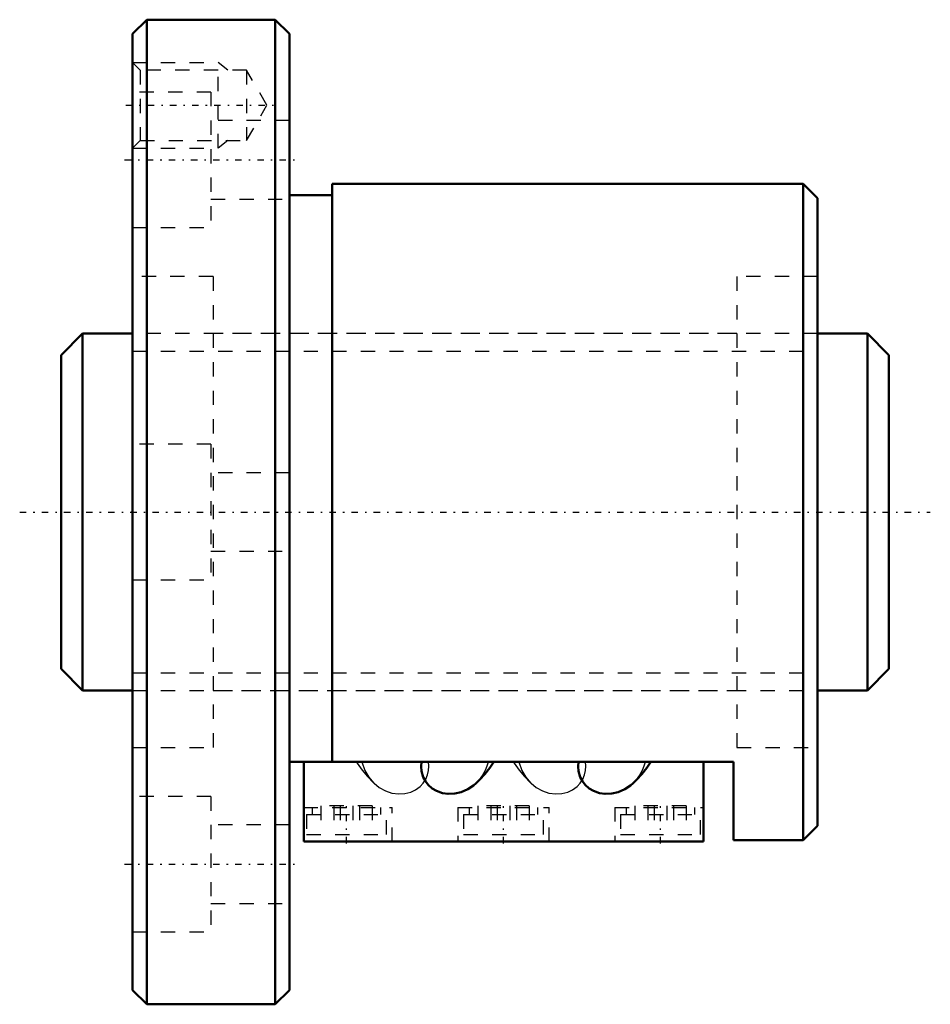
# Model space of a CAD drawing. Header units: millimetres. Extents: x -7.9 to 55.9, y -34.5 to 34.5.
import ezdxf

# ---------------------------------------------------------------- set-up
doc = ezdxf.new("R2010")
doc.units = ezdxf.units.MM
doc.linetypes.add('Center', pattern=[1.5, 0.45, -0.5, 0.05, -0.5])
doc.linetypes.add('Dashed', pattern=[2, 1, -1])
for name, color, linetype, lineweight in [('2d ConnectionPoints', 7, 'Continuous', 50), ('AM_0', 7, 'Continuous', 50), ('AM_5', 3, 'Continuous', 25), ('AM_7', 7, 'Center', 25), ('AM_9', 6, 'Dashed', 25)]:
    doc.layers.add(name, color=color, linetype=linetype, lineweight=lineweight)

# ---------------------------------------------------------------- blocks, each defined once
blk = doc.blocks.new('1_N00SBN2504V_5Nut_0_in_SBN2504V_5G0_58LC0_0000__4')
at = {"layer": 'AM_0'}
for p, q in [((1, 34.5), (0, 33.5)), ((1, 34.5), (1, -34.5)), ((10, 34.5), (1, 34.5)), ((10, 34.5), (10, -34.5)), ((11, 33.5), (10, 34.5)), ((0, 33.5), (0, -33.5)), ((11, 33.5), (11, -33.5)), ((47, 23), (14, 23)), ((14, 23), (14, -17.5)), ((48, 22), (47, 23)), ((47, 23), (47, -23)), ((14, 22.2), (11, 22.2)), ((48, 22), (48, -22)), ((11, -17.5), (42.12, -17.5)), ((12, -23.1), (12, -17.5)), ((40, -23.1), (40, -17.5)), ((42.12, -23), (42.12, -17.5)), ((47, -23), (48, -22)), ((40, -23.1), (12, -23.1)), ((42.12, -23), (47, -23)), ((0, -33.5), (1, -34.5)), ((10, -34.5), (11, -33.5)), ((1, -34.5), (10, -34.5))]:
    blk.add_line(p, q, dxfattribs=at)
for points in [[(24.075, -19.009), (23.899, -19.162), (23.498, -19.431), (23.041, -19.632), (22.594, -19.737), (22.119, -19.756), (21.714, -19.694), (21.314, -19.55), (21.007, -19.367), (20.73, -19.12), (20.533, -18.866), (20.378, -18.572), (20.258, -18.164), (20.226, -17.837), (20.247, -17.5)], [(24.075, -19.009), (24.318, -18.769), (24.682, -18.365), (25.034, -17.919), (25.325, -17.504)], [(35.075, -19.009), (34.899, -19.162), (34.498, -19.431), (34.041, -19.632), (33.594, -19.737), (33.119, -19.756), (32.714, -19.694), (32.314, -19.55), (32.007, -19.367), (31.73, -19.12), (31.533, -18.866), (31.378, -18.572), (31.258, -18.164), (31.226, -17.837), (31.247, -17.5)], [(35.075, -19.009), (35.318, -18.769), (35.682, -18.365), (36.034, -17.919), (36.325, -17.504)]]:
    blk.add_lwpolyline(points, dxfattribs=at)
at = {"layer": 'AM_5', "linetype": 'Dashed'}
for p, q in [((0, 31.5), (6, 31.5)), ((6, 25.5), (6, 31.5)), ((6.69, 30.959), (6, 31.5)), ((6.69, 26.041), (6, 25.5)), ((0, 25.5), (6, 25.5))]:
    blk.add_line(p, q, dxfattribs=at)
at = {"layer": 'AM_7'}
for p, q in [((-0.471, 28.5), (9.89, 28.5)), ((-0.55, 24.682), (11.55, 24.682)), ((15, -23.22), (15, -20.58)), ((26, -23.22), (26, -20.58)), ((37, -23.22), (37, -20.58)), ((-0.55, -24.682), (11.55, -24.682))]:
    blk.add_line(p, q, dxfattribs=at)
at = {"layer": 'AM_9'}
for p, q in [((0.541, 30.959), (0, 31.5)), ((8, 30.959), (0.541, 30.959)), ((0.541, 30.959), (0.541, 26.041)), ((8, 30.959), (8, 26.041)), ((9.419, 28.5), (8, 30.959)), ((5.5, 29.432), (0, 29.432)), ((5.5, 29.432), (5.5, 19.932)), ((8, 26.041), (9.419, 28.5)), ((11, 27.432), (5.5, 27.432)), ((0, 25.5), (0.541, 26.041)), ((0.541, 26.041), (8, 26.041)), ((5.5, 21.932), (11, 21.932)), ((0, 19.932), (5.5, 19.932)), ((5.65, 16.5), (0, 16.5)), ((5.65, 16.5), (5.65, -16.5)), ((42.35, 16.5), (42.35, -16.5)), ((48, 16.5), (42.35, 16.5)), ((42.35, 12.5), (5.65, 12.5)), ((5.5, 4.75), (0, 4.75)), ((5.5, 4.75), (5.5, -4.75)), ((11, 2.75), (5.5, 2.75)), ((5.5, -2.75), (11, -2.75)), ((0, -4.75), (5.5, -4.75)), ((5.65, -12.5), (42.35, -12.5)), ((0, -16.5), (5.65, -16.5)), ((42.35, -16.5), (48, -16.5)), ((16.906, -18.991), (16.925, -19.009)), ((27.906, -18.991), (27.925, -19.009)), ((5.5, -19.932), (0, -19.932)), ((5.5, -19.932), (5.5, -29.432)), ((12, -20.7), (18.2, -20.7)), ((12.6, -20.7), (12.6, -21.2)), ((16.8, -20.6), (13.2, -20.6)), ((13.2, -20.6), (13.2, -22.6)), ((14.1, -20.6), (14.1, -22.6)), ((14.55, -20.6), (14.55, -22.6)), ((15.45, -20.6), (15.45, -22.6)), ((15.9, -20.6), (15.9, -22.6)), ((16.8, -20.6), (16.8, -22.6)), ((17.4, -21.2), (17.4, -20.7)), ((18.2, -23.1), (18.2, -20.7)), ((22.8, -20.7), (29.2, -20.7)), ((22.8, -20.7), (22.8, -23.1)), ((23.6, -20.7), (23.6, -21.2)), ((24.2, -20.6), (24.2, -22.6)), ((27.8, -20.6), (24.2, -20.6)), ((25.1, -20.6), (25.1, -22.6)), ((25.55, -20.6), (25.55, -22.6)), ((26.45, -20.6), (26.45, -22.6)), ((26.9, -20.6), (26.9, -22.6)), ((27.8, -20.6), (27.8, -22.6)), ((28.4, -21.2), (28.4, -20.7)), ((29.2, -23.1), (29.2, -20.7)), ((33.8, -20.7), (33.8, -23.1)), ((33.8, -20.7), (40, -20.7)), ((34.6, -20.7), (34.6, -21.2)), ((35.2, -20.6), (35.2, -22.6)), ((38.8, -20.6), (35.2, -20.6)), ((36.1, -20.6), (36.1, -22.6)), ((36.55, -20.6), (36.55, -22.6)), ((37.45, -20.6), (37.45, -22.6)), ((37.9, -20.6), (37.9, -22.6)), ((38.8, -20.6), (38.8, -22.6)), ((39.4, -21.2), (39.4, -20.7)), ((12.2, -21.2), (17.8, -21.2)), ((12.2, -21.2), (12.2, -22.6)), ((17.8, -22.6), (17.8, -21.2)), ((23.2, -21.2), (28.8, -21.2)), ((23.2, -21.2), (23.2, -22.6)), ((28.8, -22.6), (28.8, -21.2)), ((34.2, -21.2), (39.8, -21.2)), ((34.2, -21.2), (34.2, -22.6)), ((39.8, -22.6), (39.8, -21.2)), ((11, -21.932), (5.5, -21.932)), ((12.2, -22.6), (17.8, -22.6)), ((23.2, -22.6), (28.8, -22.6)), ((34.2, -22.6), (39.8, -22.6)), ((5.5, -27.432), (11, -27.432)), ((0, -29.432), (5.5, -29.432))]:
    blk.add_line(p, q, dxfattribs=at)
for points in [[(15.673, -17.502), (15.748, -17.612), (16.102, -18.098), (16.476, -18.547), (16.869, -18.956), (16.906, -18.991)], [(16.08, -17.5), (16.281, -18.114), (16.552, -18.581), (16.919, -19.003), (16.925, -19.009)], [(16.925, -19.009), (17.296, -19.305), (17.732, -19.545), (18.176, -19.693), (18.656, -19.759), (19.078, -19.736), (19.504, -19.627), (19.838, -19.469), (20.147, -19.242), (20.371, -19.001), (20.555, -18.716), (20.675, -18.429), (20.75, -18.117), (20.774, -17.812), (20.753, -17.5)], [(24.92, -17.5), (24.881, -17.667), (24.739, -18.069), (24.533, -18.453), (24.25, -18.829), (24.075, -19.009)], [(26.673, -17.502), (26.748, -17.612), (27.102, -18.098), (27.476, -18.547), (27.869, -18.956), (27.906, -18.991)], [(27.08, -17.5), (27.281, -18.114), (27.552, -18.581), (27.919, -19.003), (27.925, -19.009)], [(27.925, -19.009), (28.296, -19.305), (28.732, -19.545), (29.176, -19.693), (29.656, -19.759), (30.078, -19.736), (30.504, -19.627), (30.838, -19.469), (31.147, -19.242), (31.371, -19.001), (31.555, -18.716), (31.675, -18.429), (31.75, -18.117), (31.774, -17.812), (31.753, -17.5)], [(35.92, -17.5), (35.881, -17.667), (35.739, -18.069), (35.533, -18.453), (35.25, -18.829), (35.075, -19.009)]]:
    blk.add_lwpolyline(points, dxfattribs=at)
blk = doc.blocks.new('2_N010SBN2504V_50Shaft_0_in_SBN2504V_5G0_58LC0_0000__4')
at = {"layer": 'AM_0'}
for p, q in [((-3.5, 12.5), (-5, 11)), ((-3.5, 12.5), (-3.5, -12.5)), ((0, 12.5), (-3.5, 12.5)), ((51.5, 12.5), (48, 12.5)), ((51.5, 12.5), (51.5, -12.5)), ((53, 11), (51.5, 12.5)), ((-5, 11), (-5, -11)), ((53, 11), (53, -11)), ((-5, -11), (-3.5, -12.5)), ((51.5, -12.5), (53, -11)), ((-3.5, -12.5), (0, -12.5)), ((48, -12.5), (51.5, -12.5))]:
    blk.add_line(p, q, dxfattribs=at)
at = {"layer": 'AM_5', "linetype": 'Dashed'}
for p, q in [((0, 11.273), (48, 11.273)), ((0, -11.273), (48, -11.273))]:
    blk.add_line(p, q, dxfattribs=at)
at = {"layer": 'AM_7'}
blk.add_line((-7.9, 0), (55.9, 0), dxfattribs=at)
at = {"layer": 'AM_9'}
for p, q in [((48, 12.5), (0, 12.5)), ((0, -12.5), (48, -12.5))]:
    blk.add_line(p, q, dxfattribs=at)

msp = doc.modelspace()

# ---------------------------------------------------------------- linework, layer by layer
at = {"layer": '2d ConnectionPoints'}
msp.add_point((0, 0), dxfattribs=at)

# ---------------------------------------------------------------- block references
for name in ['1_N00SBN2504V_5Nut_0_in_SBN2504V_5G0_58LC0_0000__4', '2_N010SBN2504V_50Shaft_0_in_SBN2504V_5G0_58LC0_0000__4']:
    msp.add_blockref(name, (0, 0))

doc.saveas('drawing.dxf')
